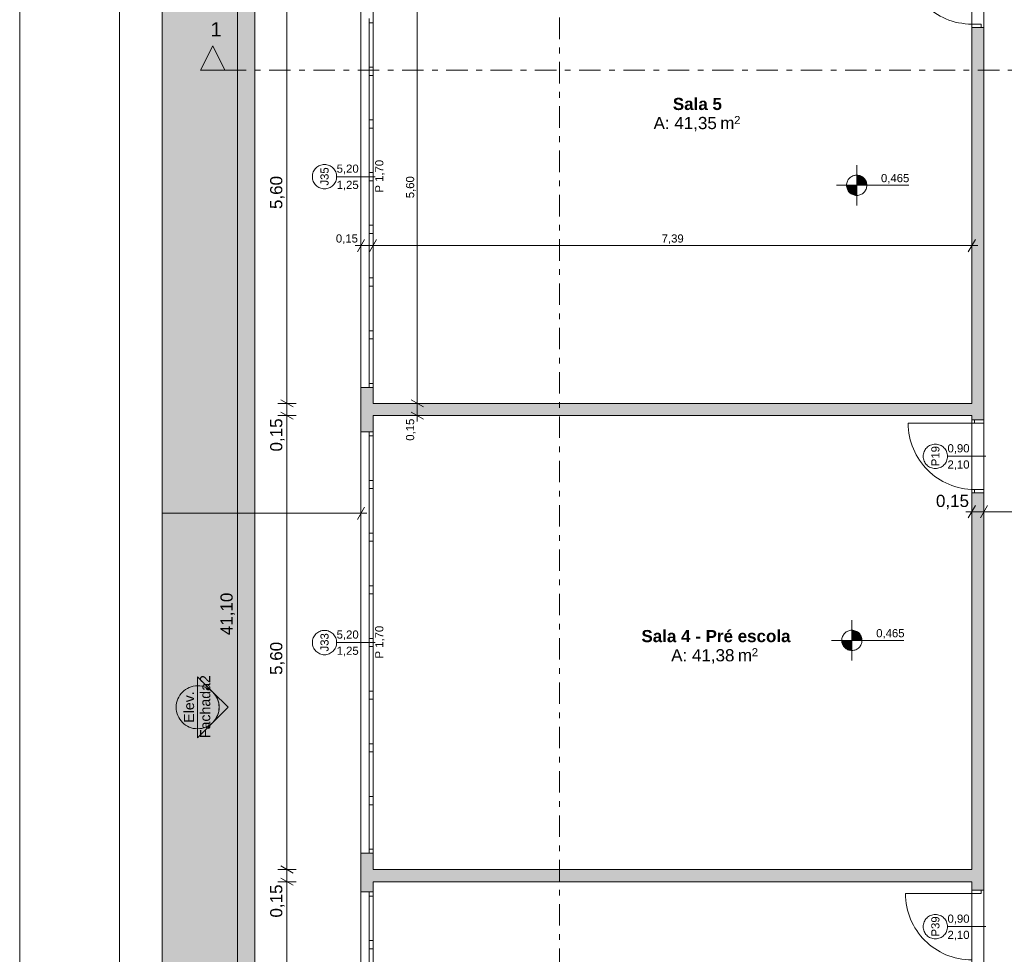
# Model space of a CAD drawing. Header units: millimetres. Extents: x -589 to 841, y -447 to 987.
# Tile 8 of 25: x 0 to 243, y 411 to 641. Entities that reach past the tile are written whole.
import ezdxf
from ezdxf.xclip import XClip

# ---------------------------------------------------------------- set-up
doc = ezdxf.new("R2010")
doc.units = ezdxf.units.MM
doc.header["$MEASUREMENT"] = 0
doc.header["$XCLIPFRAME"] = 0
doc.linetypes.add('Tracejado Duplo', pattern=[10.936111, 5.291667, -2.116667, 1.411111, -2.116667])
for name, color, linetype in [('Cotas - Geral.2D', 7, 'Continuous'), ('Desenho 2D - Geral.2D', 7, 'Continuous'), ('Laje.ARQ', 7, 'Continuous'), ('Marcador - Cortes e Elevações.2D', 7, 'Continuous'), ('Parede.ARQ', 7, 'Continuous'), ('Zonas.ARQ', 7, 'Continuous')]:
    doc.layers.add(name, color=color, linetype=linetype)
doc.styles.add('GENERATED_STYLE_1', font='txt')
doc.styles.add('GENERATED_STYLE_2', font='txt')

# ---------------------------------------------------------------- blocks, each defined once
blk = doc.blocks.new('Desenho_1_1', base_point=(-612.98, 435.63))
at = {"layer": 'Cotas - Geral.2D', "linetype": 'Continuous', "lineweight": 0}
for points in [[(206.63, 600.32), (209.13, 600.32), (208.94, 601.28), (208.4, 602.09), (207.59, 602.63), (206.63, 602.82)], [(206.63, 600.32), (204.13, 600.32), (204.32, 599.36), (204.87, 598.55), (205.68, 598.01), (206.63, 597.82)], [(205.45, 488.02), (207.95, 488.02), (207.76, 488.98), (207.22, 489.79), (206.41, 490.33), (205.45, 490.52)], [(205.45, 488.02), (202.95, 488.02), (203.14, 487.07), (203.68, 486.26), (204.5, 485.71), (205.45, 485.52)]]:
    blk.add_hatch(color=7, dxfattribs=at).paths.add_polyline_path(points)
at = {"layer": 'Laje.ARQ', "linetype": 'Continuous', "lineweight": 0}
h = blk.add_hatch(dxfattribs=at)
h.set_pattern_fill('Relva_0001', color=83, style=0, pattern_type=2)
h.set_pattern_definition([(90, (-612.9804, 435.6334), (-6, 0), [0.866025, -2.598076]), (90, (-609.9804, 437.3655), (-6, 0), [0.866025, -2.598076]), (30, (-612.9804, 435.6334), (-3, 5.196152), [0.866025, -2.598076]), (30, (-612.9804, 439.0975), (-3, 5.196152), [0.866025, -2.598076]), (150, (-612.9804, 435.6334), (3, 5.196152), [0.866025, -2.598076]), (150, (-612.9804, 439.0975), (3, 5.196152), [0.866025, -2.598076])])
h.paths.add_polyline_path([(58.05, 859.53), (35.14, 859.53), (35.14, 37.38), (277.05, 37.38), (277.05, 59.48), (58.05, 59.48)])
at = {"layer": 'Marcador - Cortes e Elevações.2D', "linetype": 'Continuous', "lineweight": 0}
for points in [[(44.64, 628.73), (50.64, 628.73), (47.64, 634.73)], [(43.93, 479.01), (43.93, 476.81, -0.198912), (47.68, 475.26)], [(47.68, 475.26, -0.414214), (47.68, 467.76), (51.43, 471.51)], [(43.93, 464.01), (47.68, 467.76, -0.198912), (43.93, 466.2)]]:
    blk.add_hatch(color=7, dxfattribs=at).paths.add_polyline_path(points)
at = {"layer": 'Parede.ARQ', "linetype": 'Continuous', "lineweight": 0}
for points in [[(235.05, 542.44), (238.05, 542.44), (238.05, 639.29), (235.05, 639.29)], [(84.25, 539.48), (87.25, 539.48), (87.25, 550.44), (84.25, 550.44)], [(87.25, 543.48), (235.05, 543.48), (235.05, 546.48), (87.25, 546.48)], [(238.05, 524.44), (235.05, 524.44), (235.05, 426.38), (238.05, 426.38)], [(84.25, 425.94), (87.25, 425.94), (87.25, 435.48), (84.25, 435.48)], [(87.25, 428.48), (235.05, 428.48), (235.05, 431.48), (87.25, 431.48)]]:
    blk.add_hatch(color=36, dxfattribs=at).paths.add_polyline_path(points)
at = {"layer": 'Cotas - Geral.2D', "color": 7, "linetype": 'Continuous', "lineweight": 0}
for p, q in [((53.73, 83.48), (53.73, 905.4)), ((65.99, 546.48), (65.99, 658.4)), ((98.15, 546.48), (98.15, 658.4)), ((206.63, 595.32), (206.63, 605.32)), ((201.63, 600.32), (219.47, 600.32)), ((85.12, 586.92), (83.38, 583.92)), ((84.25, 583.17), (84.25, 587.67)), ((88.12, 586.92), (86.38, 583.92)), ((87.25, 583.17), (87.25, 587.67)), ((234.18, 583.92), (235.92, 586.92)), ((235.05, 583.17), (235.05, 587.67)), ((82.78, 585.42), (84.25, 585.42)), ((84.25, 585.42), (87.25, 585.42)), ((87.25, 585.42), (235.05, 585.42)), ((235.05, 585.42), (236.52, 585.42)), ((64.49, 547.35), (67.49, 545.62)), ((96.65, 547.35), (99.65, 545.62)), ((68.24, 546.48), (63.74, 546.48)), ((65.99, 543.48), (65.99, 546.48)), ((100.4, 546.48), (95.9, 546.48)), ((98.15, 543.48), (98.15, 546.48)), ((68.24, 543.48), (63.74, 543.48)), ((64.49, 544.35), (67.49, 542.62)), ((65.99, 431.48), (65.99, 543.48)), ((100.4, 543.48), (95.9, 543.48)), ((96.65, 544.35), (99.65, 542.62)), ((98.15, 542.02), (98.15, 543.48)), ((83.38, 517.87), (85.12, 520.87)), ((84.25, 517.12), (84.25, 521.62)), ((235.92, 521.28), (234.18, 518.28)), ((235.05, 517.53), (235.05, 522.03)), ((238.92, 521.28), (237.18, 518.28)), ((238.05, 517.53), (238.05, 522.03)), ((35.14, 519.37), (84.25, 519.37)), ((84.25, 519.37), (85.72, 519.37)), ((233.58, 519.78), (235.05, 519.78)), ((235.05, 519.78), (238.05, 519.78)), ((238.05, 519.78), (274.05, 519.78)), ((205.45, 483.02), (205.45, 493.02)), ((200.45, 488.02), (218.29, 488.02)), ((68.24, 431.48), (63.74, 431.48)), ((64.49, 432.35), (67.49, 430.62)), ((65.99, 428.48), (65.99, 431.48)), ((68.24, 428.48), (63.74, 428.48)), ((64.49, 429.35), (67.49, 427.62)), ((65.99, 316.48), (65.99, 428.48))]:
    blk.add_line(p, q, dxfattribs=at)
for centre in [(206.63, 600.32), (205.45, 488.02)]:
    blk.add_circle(centre, 2.5, dxfattribs=at)
at = {"layer": 'Laje.ARQ', "color": 83, "linetype": 'Continuous', "lineweight": 0, "flags": 128}
for points in [[(58.04, 796.4), (58.04, 83.48), (58.04, 51.62), (277.04, 51.62), (277.04, 135.62), (277.04, 363.88), (389.06, 363.88), (389.06, 196.46), (428.07, 196.46), (428.07, 381.4), (428.07, 687.4)], [(238.05, 661.4), (238.05, 83.48), (84.25, 83.48), (84.25, 905.4)], [(277.05, 37.38), (277.05, 59.48), (58.05, 59.48), (58.05, 859.53), (35.14, 859.53)]]:
    blk.add_lwpolyline(points, dxfattribs=at)
for points in [[(87.25, 546.48), (235.05, 546.48), (235.05, 658.4), (87.25, 658.4)], [(87.25, 431.48), (235.05, 431.48), (235.05, 543.48), (87.25, 543.48)], [(87.25, 316.48), (235.05, 316.48), (235.05, 428.48), (87.25, 428.48)]]:
    blk.add_lwpolyline(points, close=True, dxfattribs=at)
at = {"layer": 'Marcador - Cortes e Elevações.2D', "color": 7, "linetype": 'Tracejado Duplo', "lineweight": 0}
for p, q in [((133.28, 915.09), (133.28, 77.2)), ((50.64, 628.73), (610.86, 628.73))]:
    blk.add_line(p, q, dxfattribs=at)
at = {"layer": 'Marcador - Cortes e Elevações.2D', "color": 7, "linetype": 'Continuous', "lineweight": 0}
for p, q in [((47.64, 634.73), (44.64, 628.73)), ((50.64, 628.73), (47.64, 634.73)), ((44.64, 628.73), (50.64, 628.73)), ((43.93, 479.01), (43.93, 476.81)), ((47.68, 475.26), (43.93, 479.01)), ((43.93, 476.81), (43.93, 466.2)), ((51.43, 471.51), (47.68, 475.26)), ((47.68, 467.76), (51.43, 471.51)), ((47.68, 467.76), (43.93, 464.01)), ((43.93, 464.01), (43.93, 466.2))]:
    blk.add_line(p, q, dxfattribs=at)
blk.add_circle((43.93, 471.51), 5.3, dxfattribs=at)
for start, end in [(45, 90), (315, 45), (270, 315)]:
    blk.add_arc((43.93, 471.51), 5.3, start, end, dxfattribs=at)
at = {"layer": 'Parede.ARQ', "color": 7, "linetype": 'Continuous', "lineweight": 0}
for p, q in [((84.25, 550.44), (84.25, 654.44)), ((87.25, 550.44), (87.25, 654.44)), ((86.25, 641.44), (86.25, 640.44)), ((86.25, 640.44), (87.25, 640.44)), ((86.25, 640.44), (86.25, 629.44)), ((87.25, 640.44), (87.25, 641.44)), ((87.25, 629.44), (87.25, 640.44)), ((237.35, 640.09), (235.05, 640.09)), ((235.05, 640.09), (235.05, 639.29)), ((235.05, 639.29), (237.35, 639.29)), ((235.05, 639.29), (237.35, 639.29)), ((235.05, 639.29), (237.35, 639.29)), ((235.05, 639.29), (235.05, 638.55)), ((235.05, 639.29), (235.05, 638.55)), ((237.35, 639.29), (237.35, 640.09)), ((237.35, 639.29), (238.05, 639.29)), ((237.35, 639.29), (238.05, 639.29)), ((238.05, 639.29), (238.05, 638.55)), ((238.05, 639.29), (238.05, 638.55)), ((87.25, 629.44), (86.25, 629.44)), ((86.25, 629.44), (86.25, 628.44)), ((86.25, 628.44), (86.25, 627.44)), ((86.25, 627.44), (87.25, 627.44)), ((86.25, 627.44), (86.25, 616.44)), ((87.25, 628.44), (87.25, 629.44)), ((87.25, 627.44), (87.25, 628.44)), ((87.25, 616.44), (87.25, 627.44)), ((87.25, 616.44), (86.25, 616.44)), ((86.25, 616.44), (86.25, 615.44)), ((86.25, 615.44), (86.25, 614.44)), ((87.25, 615.44), (87.25, 616.44)), ((87.25, 614.44), (87.25, 615.44)), ((86.25, 614.44), (87.25, 614.44)), ((86.25, 614.44), (86.25, 603.44)), ((87.25, 603.44), (87.25, 614.44)), ((87.25, 603.44), (86.25, 603.44)), ((86.25, 603.44), (86.25, 602.44)), ((87.25, 602.44), (87.25, 603.44)), ((78.25, 602.44), (87.75, 602.44)), ((86.25, 602.44), (86.25, 601.44)), ((86.25, 601.44), (87.25, 601.44)), ((86.25, 601.44), (86.25, 590.44)), ((87.25, 601.44), (87.25, 602.44)), ((87.25, 590.44), (87.25, 601.44)), ((87.25, 590.44), (86.25, 590.44)), ((86.25, 590.44), (86.25, 589.44)), ((86.25, 589.44), (86.25, 588.44)), ((86.25, 588.44), (87.25, 588.44)), ((86.25, 588.44), (86.25, 577.44)), ((87.25, 589.44), (87.25, 590.44)), ((87.25, 588.44), (87.25, 589.44)), ((87.25, 577.44), (87.25, 588.44)), ((87.25, 577.44), (86.25, 577.44)), ((86.25, 577.44), (86.25, 576.44)), ((86.25, 576.44), (86.25, 575.44)), ((87.25, 576.44), (87.25, 577.44)), ((87.25, 575.44), (87.25, 576.44)), ((86.25, 575.44), (87.25, 575.44)), ((86.25, 575.44), (86.25, 564.44)), ((87.25, 564.44), (87.25, 575.44)), ((87.25, 564.44), (86.25, 564.44)), ((86.25, 564.44), (86.25, 563.44)), ((87.25, 563.44), (87.25, 564.44)), ((86.25, 563.44), (86.25, 562.44)), ((86.25, 562.44), (87.25, 562.44)), ((86.25, 562.44), (86.25, 551.44)), ((87.25, 562.44), (87.25, 563.44)), ((87.25, 551.44), (87.25, 562.44)), ((86.25, 550.44), (84.25, 550.44)), ((87.25, 551.44), (86.25, 551.44)), ((86.25, 551.44), (86.25, 550.44)), ((87.25, 550.44), (86.25, 550.44)), ((87.25, 550.44), (86.25, 550.44)), ((87.25, 550.44), (87.25, 551.44)), ((235.05, 542.44), (235.05, 543.18)), ((235.05, 542.44), (235.05, 543.18)), ((235.75, 542.44), (235.05, 542.44)), ((235.75, 542.44), (235.05, 542.44)), ((235.75, 542.44), (235.75, 541.64)), ((238.05, 542.44), (235.75, 542.44)), ((238.05, 542.44), (235.75, 542.44)), ((238.05, 542.44), (235.75, 542.44)), ((238.05, 542.44), (238.05, 543.18)), ((238.05, 542.44), (238.05, 543.18)), ((238.05, 541.64), (238.05, 542.44)), ((235.75, 541.64), (219.35, 541.64)), ((235.75, 541.64), (238.05, 541.64)), ((84.25, 435.48), (84.25, 539.48)), ((86.25, 539.48), (84.25, 539.48)), ((86.25, 539.48), (86.25, 538.48)), ((87.25, 539.48), (86.25, 539.48)), ((87.25, 539.48), (86.25, 539.48)), ((86.25, 538.48), (87.25, 538.48)), ((86.25, 538.48), (86.25, 527.48)), ((87.25, 435.48), (87.25, 539.48)), ((87.25, 538.48), (87.25, 539.48)), ((87.25, 527.48), (87.25, 538.48)), ((229.05, 533.44), (238.55, 533.44)), ((87.25, 527.48), (86.25, 527.48)), ((86.25, 527.48), (86.25, 526.48)), ((87.25, 526.48), (87.25, 527.48)), ((86.25, 526.48), (86.25, 525.48)), ((86.25, 525.48), (87.25, 525.48)), ((86.25, 525.48), (86.25, 514.48)), ((87.25, 525.48), (87.25, 526.48)), ((87.25, 514.48), (87.25, 525.48)), ((238.05, 525.24), (235.75, 525.24)), ((235.75, 525.24), (235.75, 524.44)), ((238.05, 524.44), (238.05, 525.24)), ((235.75, 524.44), (235.05, 524.44)), ((235.75, 524.44), (235.05, 524.44)), ((235.05, 524.44), (235.05, 523.7)), ((235.05, 524.44), (235.05, 523.7)), ((235.75, 524.44), (238.05, 524.44)), ((238.05, 524.44), (235.75, 524.44)), ((238.05, 524.44), (235.75, 524.44)), ((238.05, 524.44), (238.05, 523.7)), ((238.05, 524.44), (238.05, 523.7)), ((87.25, 514.48), (86.25, 514.48)), ((86.25, 514.48), (86.25, 513.48)), ((86.25, 513.48), (86.25, 512.48)), ((87.25, 513.48), (87.25, 514.48)), ((87.25, 512.48), (87.25, 513.48)), ((86.25, 512.48), (87.25, 512.48)), ((86.25, 512.48), (86.25, 501.48)), ((87.25, 501.48), (87.25, 512.48)), ((87.25, 501.48), (86.25, 501.48)), ((86.25, 501.48), (86.25, 500.48)), ((87.25, 500.48), (87.25, 501.48)), ((86.25, 500.48), (86.25, 499.48)), ((86.25, 499.48), (87.25, 499.48)), ((86.25, 499.48), (86.25, 488.48)), ((87.25, 499.48), (87.25, 500.48)), ((87.25, 488.48), (87.25, 499.48)), ((78.25, 487.48), (87.75, 487.48)), ((87.25, 488.48), (86.25, 488.48)), ((86.25, 488.48), (86.25, 487.48)), ((86.25, 487.48), (86.25, 486.48)), ((86.25, 486.48), (87.25, 486.48)), ((86.25, 486.48), (86.25, 475.48)), ((87.25, 487.48), (87.25, 488.48)), ((87.25, 486.48), (87.25, 487.48)), ((87.25, 475.48), (87.25, 486.48)), ((87.25, 475.48), (86.25, 475.48)), ((86.25, 475.48), (86.25, 474.48)), ((86.25, 474.48), (86.25, 473.48)), ((87.25, 474.48), (87.25, 475.48)), ((87.25, 473.48), (87.25, 474.48)), ((86.25, 473.48), (87.25, 473.48)), ((86.25, 473.48), (86.25, 462.48)), ((87.25, 462.48), (87.25, 473.48)), ((87.25, 462.48), (86.25, 462.48)), ((86.25, 462.48), (86.25, 461.48)), ((87.25, 461.48), (87.25, 462.48)), ((86.25, 461.48), (86.25, 460.48)), ((86.25, 460.48), (87.25, 460.48)), ((86.25, 460.48), (86.25, 449.48)), ((87.25, 460.48), (87.25, 461.48)), ((87.25, 449.48), (87.25, 460.48)), ((87.25, 449.48), (86.25, 449.48)), ((86.25, 449.48), (86.25, 448.48)), ((86.25, 448.48), (86.25, 447.48)), ((86.25, 447.48), (87.25, 447.48)), ((86.25, 447.48), (86.25, 436.48)), ((87.25, 448.48), (87.25, 449.48)), ((87.25, 447.48), (87.25, 448.48)), ((87.25, 436.48), (87.25, 447.48)), ((86.25, 435.48), (84.25, 435.48)), ((87.25, 436.48), (86.25, 436.48)), ((86.25, 436.48), (86.25, 435.48)), ((87.25, 435.48), (86.25, 435.48)), ((87.25, 435.48), (86.25, 435.48)), ((87.25, 435.48), (87.25, 436.48)), ((84.25, 425.94), (84.25, 321.94)), ((86.25, 425.94), (84.25, 425.94)), ((86.25, 424.94), (86.25, 425.94)), ((87.25, 425.94), (86.25, 425.94)), ((87.25, 425.94), (86.25, 425.94)), ((87.25, 425.94), (87.25, 321.94)), ((87.25, 425.94), (87.25, 424.94)), ((235.05, 425.58), (218.65, 425.58)), ((235.05, 426.38), (235.05, 427.12)), ((235.05, 426.38), (235.05, 427.12)), ((235.05, 426.38), (235.05, 425.58)), ((237.35, 426.38), (235.05, 426.38)), ((235.05, 426.38), (237.35, 426.38)), ((235.05, 426.38), (237.35, 426.38)), ((235.05, 425.58), (237.35, 425.58)), ((237.35, 425.58), (237.35, 426.38)), ((237.35, 426.38), (238.05, 426.38)), ((237.35, 426.38), (238.05, 426.38)), ((238.05, 426.38), (238.05, 427.12)), ((238.05, 426.38), (238.05, 427.12)), ((87.25, 424.94), (86.25, 424.94)), ((86.25, 413.94), (86.25, 424.94)), ((87.25, 424.94), (87.25, 413.94)), ((229.05, 417.38), (238.55, 417.38)), ((86.25, 412.94), (86.25, 413.94)), ((86.25, 413.94), (87.25, 413.94)), ((87.25, 413.94), (87.25, 412.94)), ((86.25, 411.94), (86.25, 412.94)), ((87.25, 411.94), (86.25, 411.94)), ((86.25, 400.94), (86.25, 411.94)), ((87.25, 412.94), (87.25, 411.94)), ((87.25, 411.94), (87.25, 400.94))]:
    blk.add_line(p, q, dxfattribs=at)
at = {"layer": 'Parede.ARQ', "color": 7, "linetype": 'Continuous', "lineweight": 0, "flags": 128}
for points in [[(235.05, 639.29), (235.05, 546.48)], [(238.05, 542.44), (238.05, 639.29)], [(84.25, 550.44), (84.25, 539.48)], [(87.25, 546.48), (87.25, 550.44)], [(235.05, 546.48), (87.25, 546.48)], [(87.25, 539.48), (87.25, 543.48)], [(87.25, 543.48), (235.05, 543.48)], [(235.05, 543.48), (235.05, 542.44)], [(235.05, 524.44), (235.05, 431.48)], [(238.05, 426.38), (238.05, 524.44)], [(84.25, 435.48), (84.25, 425.94)], [(87.25, 431.48), (87.25, 435.48)], [(235.05, 431.48), (87.25, 431.48)], [(87.25, 425.94), (87.25, 428.48)], [(87.25, 428.48), (235.05, 428.48)], [(235.05, 428.48), (235.05, 426.38)]]:
    blk.add_lwpolyline(points, dxfattribs=at)
at = {"layer": 'Parede.ARQ', "color": 7, "linetype": 'Continuous', "lineweight": 0}
for centre in [(235.05, 656.49), (235.75, 541.64), (235.05, 425.58)]:
    blk.add_arc(centre, 16.4, 180, 270, dxfattribs=at)
at = {"layer": 'Parede.ARQ', "color": 8, "linetype": 'Continuous', "lineweight": 0}
for centre, start, end in [((75.25, 602.44), 90, 270), ((75.25, 602.44), 270, 90), ((226.05, 533.44), 90, 270), ((226.05, 533.44), 270, 90), ((75.25, 487.48), 90, 270), ((75.25, 487.48), 270, 90), ((226.05, 417.38), 90, 270), ((226.05, 417.38), 270, 90)]:
    blk.add_arc(centre, 3, start, end, dxfattribs=at)
at = {"layer": 'Zonas.ARQ', "color": 7, "linetype": 'Continuous', "lineweight": 0}
for p, q in [((235.05, 639.29), (235.05, 638.55)), ((235.05, 639.29), (237.35, 639.29)), ((237.35, 639.29), (238.05, 639.29)), ((238.05, 639.29), (238.05, 638.55)), ((86.25, 550.44), (84.25, 550.44)), ((87.25, 550.44), (86.25, 550.44)), ((235.05, 542.44), (235.05, 543.18)), ((235.75, 542.44), (235.05, 542.44)), ((238.05, 542.44), (235.75, 542.44)), ((238.05, 542.44), (238.05, 543.18)), ((86.25, 539.48), (84.25, 539.48)), ((87.25, 539.48), (86.25, 539.48)), ((235.05, 524.44), (235.05, 523.7)), ((235.75, 524.44), (235.05, 524.44)), ((238.05, 524.44), (235.75, 524.44)), ((238.05, 524.44), (238.05, 523.7)), ((86.25, 435.48), (84.25, 435.48)), ((87.25, 435.48), (86.25, 435.48)), ((86.25, 425.94), (84.25, 425.94)), ((87.25, 425.94), (86.25, 425.94)), ((235.05, 426.38), (235.05, 427.12)), ((235.05, 426.38), (237.35, 426.38)), ((237.35, 426.38), (238.05, 426.38)), ((238.05, 426.38), (238.05, 427.12))]:
    blk.add_line(p, q, dxfattribs=at)
at = {"layer": 'Cotas - Geral.2D', "color": 7, "linetype": 'Continuous', "lineweight": 0, "attachment_point": 7, "rotation": 90, "style": 'GENERATED_STYLE_1'}
for s, insert, char_height, width in [('\\A1;{\\pql;\\fArial|b0|i0|c0|p38;5,60}', (65.39, 594.46), 3, 7.9817), ('\\A1;{\\pql;\\fArial|b0|i0|c0|p38;5,60}', (97.75, 597.12), 2, 5.3212), ('\\A1;{\\pql;\\fArial|b0|i0|c0|p38;0,15}', (65.39, 534.63), 3, 7.9817), ('\\A1;{\\pql;\\fArial|b0|i0|c0|p38;0,15}', (97.75, 537.29), 2, 5.3212), ('\\A1;{\\pql;\\fArial|b0|i0|c0|p38;41,10}', (53.13, 489.31), 3, 10.2583), ('\\A1;{\\pql;\\fArial|b0|i0|c0|p38;5,60}', (65.39, 479.5), 3, 7.9817), ('\\A1;{\\pql;\\fArial|b0|i0|c0|p38;0,15}', (65.39, 419.63), 3, 7.9817)]:
    blk.add_mtext(s, dxfattribs=dict(at, insert=insert, char_height=char_height, width=width))
at = {"layer": 'Cotas - Geral.2D', "color": 7, "linetype": 'Continuous', "lineweight": 0, "attachment_point": 7, "style": 'GENERATED_STYLE_1'}
for s, insert, char_height, width in [('\\A1;{\\pql;\\fArial|b0|i0|c0|p38;0,465}', (212.63, 600.72), 2, 6.8389), ('\\A1;{\\pql;\\fArial|b0|i0|c0|p38;0,15}', (78.06, 585.82), 2, 5.3212), ('\\A1;{\\pql;\\fArial|b0|i0|c0|p38;7,39}', (158.49, 585.82), 2, 5.3212), ('\\A1;{\\pql;\\fArial|b0|i0|c0|p38;0,15}', (226.2, 520.38), 3, 7.9817), ('\\A1;{\\pql;\\fArial|b0|i0|c0|p38;0,465}', (211.45, 488.42), 2, 6.8389)]:
    blk.add_mtext(s, dxfattribs=dict(at, insert=insert, char_height=char_height, width=width))
at = {"layer": 'Marcador - Cortes e Elevações.2D', "color": 7, "linetype": 'Continuous', "lineweight": 0, "insert": (47.11, 637.06), "char_height": 3.5, "attachment_point": 7, "style": 'GENERATED_STYLE_1'}
blk.add_mtext('\\A1;{\\pql;\\fArial|b0|i0|c0|p38;1}', dxfattribs=at)
at = {"layer": 'Marcador - Cortes e Elevações.2D', "color": 7, "linetype": 'Continuous', "lineweight": 0, "char_height": 2.5, "attachment_point": 7, "rotation": 90, "style": 'GENERATED_STYLE_1'}
for s, insert in [('\\A1;{\\pql;\\fArial|b0|i0|c0|p38;Fachada2}', (47.08, 463.91)), ('\\A1;{\\pql;\\fArial|b0|i0|c0|p38;Elev.}', (43.08, 467.7))]:
    blk.add_mtext(s, dxfattribs=dict(at, insert=insert))
at = {"layer": 'Parede.ARQ', "color": 7, "linetype": 'Continuous', "lineweight": 0, "char_height": 2, "attachment_point": 7, "rotation": 90, "style": 'GENERATED_STYLE_1'}
for s, insert in [('\\A1;{\\pql;\\fArial|b0|i0|c0|p38;P 1,70}', (90.14, 598.51)), ('\\A1;{\\pql;\\fArial|b0|i0|c0|p38;J35}', (76.28, 600.24)), ('\\A1;{\\pql;\\fArial|b0|i0|c0|p38;P19}', (227.08, 531)), ('\\A1;{\\pql;\\fArial|b0|i0|c0|p38;P 1,70}', (90.14, 483.55)), ('\\A1;{\\pql;\\fArial|b0|i0|c0|p38;J33}', (76.28, 485.28)), ('\\A1;{\\pql;\\fArial|b0|i0|c0|p38;P39}', (227.08, 414.95))]:
    blk.add_mtext(s, dxfattribs=dict(at, insert=insert))
at = {"layer": 'Parede.ARQ', "color": 7, "linetype": 'Continuous', "lineweight": 0, "char_height": 2, "attachment_point": 7, "style": 'GENERATED_STYLE_1'}
for s, insert in [('\\A1;{\\pql;\\fArial|b0|i0|c0|p38;5,20}', (78.25, 603.05)), ('\\A1;{\\pql;\\fArial|b0|i0|c0|p38;1,25}', (78.25, 599.05)), ('\\A1;{\\pql;\\fArial|b0|i0|c0|p38;0,90}', (229.05, 534.05)), ('\\A1;{\\pql;\\fArial|b0|i0|c0|p38;2,10}', (229.05, 530.05)), ('\\A1;{\\pql;\\fArial|b0|i0|c0|p38;5,20}', (78.25, 488.09)), ('\\A1;{\\pql;\\fArial|b0|i0|c0|p38;1,25}', (78.25, 484.09)), ('\\A1;{\\pql;\\fArial|b0|i0|c0|p38;0,90}', (229.05, 417.99)), ('\\A1;{\\pql;\\fArial|b0|i0|c0|p38;2,10}', (229.05, 413.99))]:
    blk.add_mtext(s, dxfattribs=dict(at, insert=insert))
at = {"layer": 'Zonas.ARQ', "color": 7, "linetype": 'Continuous', "lineweight": 0, "attachment_point": 1}
for s, insert, char_height, style in [('\\A1;{\\pql;\\fArial|b1|i0|c0|p38;Sala 5}', (161.25, 621.89), 3, 'GENERATED_STYLE_2'), ('\\A1;{\\pql;\\fArial|b0|i0|c0|p38;2}', (176.37, 617.41), 2, 'GENERATED_STYLE_1'), ('\\A1;{\\pql;\\fArial|b0|i0|c0|p38;A: 41,35}', (156.49, 617.18), 3, 'GENERATED_STYLE_1'), ('\\A1;{\\pql;\\fArial|b0|i0|c0|p38; m}', (171.79, 617.18), 3, 'GENERATED_STYLE_1'), ('\\A1;{\\pql;\\fArial|b1|i0|c0|p38;Sala 4 - Pré escola}', (153.49, 490.58), 3, 'GENERATED_STYLE_2'), ('\\A1;{\\pql;\\fArial|b0|i0|c0|p38;A: 41,38}', (160.84, 485.85), 3, 'GENERATED_STYLE_1'), ('\\A1;{\\pql;\\fArial|b0|i0|c0|p38; m}', (176.14, 485.85), 3, 'GENERATED_STYLE_1'), ('\\A1;{\\pql;\\fArial|b0|i0|c0|p38;2}', (180.73, 486.08), 2, 'GENERATED_STYLE_1')]:
    blk.add_mtext(s, dxfattribs=dict(at, insert=insert, char_height=char_height, style=style))

msp = doc.modelspace()

# ---------------------------------------------------------------- linework, layer by layer
at = {"layer": 'Desenho 2D - Geral.2D', "color": 7, "linetype": 'Continuous', "lineweight": 0}
for p, q in [((0, 986.87), (0, 0)), ((24.66, 10), (24.66, 986.87))]:
    msp.add_line(p, q, dxfattribs=at)

# ---------------------------------------------------------------- block references
at = {"color": 7, "linetype": 'Continuous', "lineweight": 0}
ref = msp.add_blockref('Desenho_1_1', (-612.98, 435.63), dxfattribs=at)
XClip(ref).set_block_clipping_path([(35.1353416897, 37.3848133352), (284.9334299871, 37.3848133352), (284.9334299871, 24.3913893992), (642.5463821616, 24.3913893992), (642.5463821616, 324.9652811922), (662.5106744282, 324.9652811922), (662.5106744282, 424.998918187), (640.774709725, 431.4917679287), (640.774709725, 825.5242281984), (640.774709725, 973.901529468), (35.1353416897, 973.901529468)])

# ---------------------------------------------------------------- next in the draw order: linework, layer by layer
at = {"layer": 'Desenho 2D - Geral.2D', "color": 7, "linetype": 'Continuous', "lineweight": 0}
msp.add_line((35.14, 973.9), (35.14, 10), dxfattribs=at)

doc.saveas('drawing.dxf')
